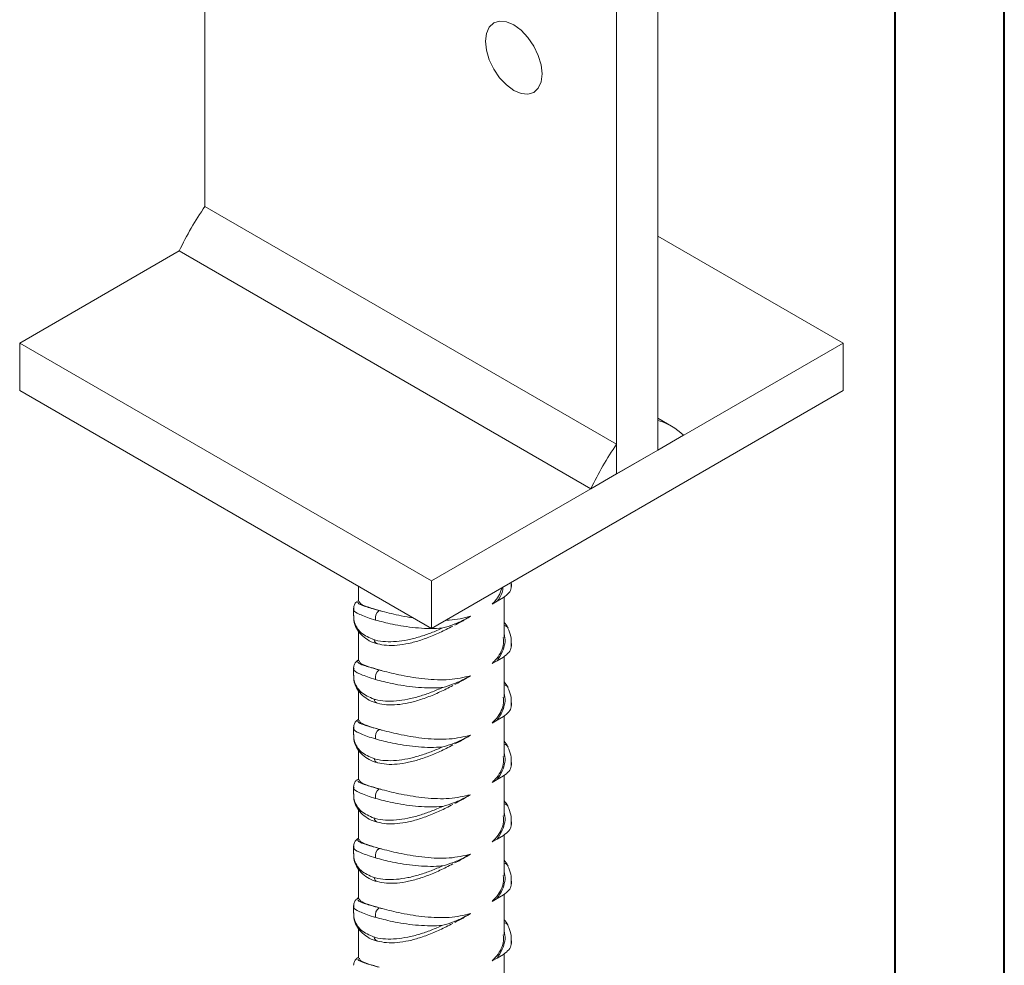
# Model space of a CAD drawing. Header units: millimetres. Extents: x 0 to 210, y 0 to 297.
# Tile 5 of 14: x 165 to 210, y 91 to 134. Entities that reach past the tile are written whole.
import ezdxf

# ---------------------------------------------------------------- set-up
doc = ezdxf.new("R2010")
doc.units = ezdxf.units.MM

msp = doc.modelspace()

# ---------------------------------------------------------------- linework, layer by layer
at = {"color": 7, "linetype": 'Continuous', "lineweight": 40}
for p, q in [((210.079, 0.215), (210.079, 297.215)), ((205.079, 5.215), (205.079, 292.215))]:
    msp.add_line(p, q, dxfattribs=at)
at = {"color": 7, "linetype": 'Continuous', "lineweight": 15}
for p, q in [((173.467, 159.402), (173.467, 125.379)), ((194.209, 114.221), (194.209, 149.605)), ((192.323, 113.133), (192.323, 148.516)), ((192.323, 114.494), (173.467, 125.379)), ((202.694, 119.12), (194.209, 124.018)), ((172.289, 123.338), (164.982, 119.12)), ((172.289, 123.338), (191.145, 112.453)), ((164.982, 119.12), (183.838, 108.234)), ((164.982, 119.12), (164.982, 116.942)), ((183.838, 108.234), (202.694, 119.12)), ((202.694, 119.12), (202.694, 116.942)), ((164.982, 116.942), (183.838, 106.057)), ((183.838, 106.057), (202.694, 116.942)), ((194.84, 115.314), (194.209, 115.678)), ((194.209, 115.582), (194.209, 114.221)), ((194.209, 114.221), (195.388, 114.902)), ((192.323, 113.133), (192.323, 114.494)), ((192.323, 113.133), (194.209, 114.221)), ((191.145, 112.453), (192.323, 113.133)), ((183.838, 108.234), (183.838, 106.057)), ((180.505, 107.981), (180.505, 107.291)), ((187.495, 108.083), (187.49, 108.165)), ((187.505, 107.971), (187.505, 108.094)), ((187.137, 107.472), (186.847, 107.302)), ((187.172, 105.641), (187.172, 107.501)), ((180.269, 106.966), (180.269, 106.65)), ((186.617, 107.17), (186.847, 107.302)), ((180.505, 105.937), (180.505, 104.569)), ((187.505, 105.249), (187.505, 105.372)), ((187.137, 104.75), (186.847, 104.581)), ((187.172, 102.92), (187.172, 104.779)), ((180.269, 104.244), (180.269, 103.929)), ((186.617, 104.448), (186.847, 104.581)), ((180.505, 103.215), (180.505, 101.847)), ((187.505, 102.527), (187.505, 102.651)), ((187.137, 102.028), (186.847, 101.859)), ((187.172, 100.198), (187.172, 102.058)), ((180.269, 101.522), (180.269, 101.207)), ((186.617, 101.726), (186.847, 101.859)), ((180.505, 100.493), (180.505, 99.125)), ((187.505, 99.805), (187.505, 99.929)), ((187.137, 99.306), (186.847, 99.137)), ((187.172, 97.476), (187.172, 99.336)), ((180.269, 98.8), (180.269, 98.485)), ((186.617, 99.005), (186.847, 99.137)), ((180.505, 97.771), (180.505, 96.404)), ((187.505, 97.083), (187.505, 97.207)), ((187.137, 96.585), (186.847, 96.415)), ((187.172, 94.754), (187.172, 96.614)), ((180.269, 96.078), (180.269, 95.763)), ((186.617, 96.283), (186.847, 96.415)), ((180.505, 95.05), (180.505, 93.682)), ((187.505, 94.362), (187.505, 94.485)), ((187.137, 93.863), (186.847, 93.693)), ((187.172, 92.032), (187.172, 93.892)), ((180.269, 93.357), (180.269, 93.041)), ((186.617, 93.561), (186.847, 93.693)), ((180.505, 92.328), (180.505, 90.96)), ((187.505, 91.64), (187.505, 91.763)), ((187.137, 91.141), (186.847, 90.972)), ((187.172, 89.311), (187.172, 91.17)), ((186.617, 90.839), (186.847, 90.972))]:
    msp.add_line(p, q, dxfattribs=at)
at = {"color": 8, "linetype": 'Continuous', "lineweight": 15}
for p, q in [((187.499, 108.085), (187.494, 107.917)), ((187.499, 105.363), (187.494, 105.195)), ((187.499, 102.641), (187.494, 102.473)), ((187.499, 99.919), (187.494, 99.752)), ((187.499, 97.197), (187.494, 97.03)), ((187.499, 94.476), (187.494, 94.308)), ((187.499, 91.754), (187.494, 91.586))]:
    msp.add_line(p, q, dxfattribs=at)
at = {"color": 7, "linetype": 'Continuous', "lineweight": 15, "flags": 128}
msp.add_lwpolyline([(188.906, 131.437), (188.862, 131.85), (188.732, 132.285), (188.526, 132.714), (188.258, 133.107), (187.945, 133.437), (187.609, 133.682), (187.274, 133.825), (186.961, 133.856), (186.693, 133.773), (186.487, 133.582), (186.357, 133.295), (186.313, 132.933), (186.357, 132.52), (186.487, 132.085), (186.693, 131.656), (186.961, 131.263), (187.274, 130.933), (187.609, 130.688), (187.945, 130.545), (188.258, 130.514), (188.526, 130.597), (188.732, 130.788), (188.862, 131.075), (188.906, 131.437)], dxfattribs=at)
at = {"color": 7, "linetype": 'Continuous', "lineweight": 15}
for centre, radius, start, end in [((185.35, 117.158), 14.449, 145.3216, 154.6784), ((193.428, 112.868), 2.824, 46.0531, 73.9362), ((204.206, 106.273), 14.449, 145.3216, 154.6784), ((181.697, 106.531), 0.427, 125.1833, 191.711), ((181.697, 103.809), 0.427, 125.1833, 191.711), ((181.697, 101.087), 0.427, 125.1833, 191.711), ((181.697, 98.366), 0.427, 125.1833, 191.711), ((181.697, 95.644), 0.427, 125.1833, 191.711), ((181.697, 92.922), 0.427, 125.1833, 191.711)]:
    msp.add_arc(centre, radius, start, end, dxfattribs=at)
at = {"color": 8, "linetype": 'Continuous', "lineweight": 15}
for centre, radius, start, end in [((187.137, 105.96), 0.239, 27.3734, 81.6195), ((181.438, 105.571), 0.228, 187.0783, 251.2252), ((187.137, 103.238), 0.239, 27.3734, 81.6195), ((181.438, 102.849), 0.228, 187.0783, 251.2252), ((187.137, 100.517), 0.239, 27.3734, 81.6195), ((181.438, 100.128), 0.228, 187.0783, 251.2252), ((187.137, 97.795), 0.239, 27.3734, 81.6195), ((181.438, 97.406), 0.228, 187.0783, 251.2252), ((187.137, 95.073), 0.239, 27.3734, 81.6195), ((181.438, 94.684), 0.228, 187.0783, 251.2252), ((187.137, 92.351), 0.239, 27.3734, 81.6195), ((181.438, 91.962), 0.228, 187.0783, 251.2252)]:
    msp.add_arc(centre, radius, start, end, dxfattribs=at)
at = {"color": 7, "linetype": 'Continuous', "lineweight": 15}
for points, knots in [([(187.085, 107.931), (187.002, 107.719), (186.894, 107.446), (186.667, 107.22), (186.617, 107.17)], [0, 0, 0, 0, 0.778874, 1, 1, 1, 1]), ([(187.137, 107.472), (187.229, 107.54), (187.415, 107.679), (187.481, 107.838), (187.494, 107.917), (187.494, 107.917)], [0, 0, 0, 0, 0.492762, 0.997209, 1, 1, 1, 1]), ([(187.494, 107.917), (187.495, 107.919), (187.5, 107.93), (187.497, 107.94), (187.495, 107.948)], [0, 0, 0, 0, 0.217232, 1, 1, 1, 1]), ([(180.505, 107.347), (180.472, 107.323), (180.407, 107.275), (180.303, 107.161), (180.283, 107.034), (180.273, 106.975)], [0, 0, 0, 0, 0.351641, 0.700991, 1, 1, 1, 1]), ([(181.45, 106.88), (181.283, 106.93), (180.894, 107.046), (180.555, 107.179), (180.547, 107.257), (180.543, 107.292)], [0, 0, 0, 0, 0.289829, 0.674568, 1, 1, 1, 1]), ([(183.004, 106.538), (183.002, 106.539), (182.812, 106.563), (182.469, 106.633), (181.994, 106.736), (181.666, 106.82), (181.497, 106.867), (181.45, 106.88)], [0, 0, 0, 0, 0.003721, 0.315251, 0.598469, 0.890573, 1, 1, 1, 1]), ([(180.277, 106.651), (180.279, 106.566), (180.285, 106.376), (180.406, 106.105), (180.665, 105.775), (180.997, 105.634), (181.211, 105.543)], [0, 0, 0, 0, 0.172495, 0.384715, 0.603435, 1, 1, 1, 1]), ([(180.282, 106.647), (180.281, 106.569), (180.279, 106.368), (180.396, 106.064), (180.606, 105.764), (180.905, 105.536), (181.164, 105.402), (181.334, 105.369), (181.369, 105.363)], [0, 0, 0, 0, 0.130391, 0.337493, 0.539873, 0.743038, 0.946542, 1, 1, 1, 1]), ([(184.359, 106.079), (184.308, 106.074), (183.9, 106.041), (183.099, 106.071), (182.057, 106.237), (181.526, 106.378), (181.278, 106.444)], [0, 0, 0, 0, 0.04693, 0.37547, 0.708423, 1, 1, 1, 1]), ([(184.359, 106.079), (184.36, 106.079), (184.53, 106.123), (184.867, 106.234), (185.285, 106.424), (185.53, 106.558), (185.632, 106.613)], [0, 0, 0, 0, 0.0023189, 0.3623419, 0.7362495, 1, 1, 1, 1]), ([(185.632, 106.613), (185.317, 106.533), (184.955, 106.442), (184.552, 106.439), (184.499, 106.438)], [0, 0, 0, 0, 0.869227, 1, 1, 1, 1]), ([(185.632, 106.613), (185.48, 106.523), (185.247, 106.386), (185.001, 106.257), (184.916, 106.213)], [0, 0, 0, 0, 0.653817, 1, 1, 1, 1]), ([(181.211, 105.543), (181.236, 105.536), (181.396, 105.49), (181.727, 105.441), (182.224, 105.45), (182.756, 105.529), (183.292, 105.667), (183.831, 105.852), (184.181, 106.002), (184.359, 106.079)], [0, 0, 0, 0, 0.029406, 0.19231, 0.360332, 0.522105, 0.687879, 0.842221, 1, 1, 1, 1]), ([(181.365, 105.356), (181.504, 105.327), (181.789, 105.269), (182.272, 105.281), (182.8, 105.363), (183.364, 105.518), (183.941, 105.739), (184.434, 105.964), (184.724, 106.114), (184.825, 106.166)], [0, 0, 0, 0, 0.138383, 0.2825379, 0.436028, 0.5941695, 0.7547283, 0.9143849, 1, 1, 1, 1]), ([(187.347, 106.07), (187.344, 106.078), (187.304, 106.176), (187.235, 106.259), (187.172, 106.335)], [0, 0, 0, 0, 0.082979, 1, 1, 1, 1]), ([(187.495, 105.361), (187.494, 105.474), (187.492, 105.722), (187.398, 105.947), (187.347, 106.069)], [0, 0, 0, 0, 0.455634, 1, 1, 1, 1]), ([(187.131, 105.642), (187.138, 105.522), (187.157, 105.168), (186.91, 104.746), (186.666, 104.498), (186.617, 104.448)], [0, 0, 0, 0, 0.287635, 0.85606, 1, 1, 1, 1]), ([(187.137, 104.75), (187.229, 104.818), (187.415, 104.957), (187.481, 105.116), (187.494, 105.195), (187.494, 105.195)], [0, 0, 0, 0, 0.492762, 0.997209, 1, 1, 1, 1]), ([(187.494, 105.195), (187.495, 105.198), (187.5, 105.208), (187.497, 105.218), (187.495, 105.226)], [0, 0, 0, 0, 0.217232, 1, 1, 1, 1]), ([(180.505, 104.625), (180.472, 104.601), (180.407, 104.553), (180.303, 104.44), (180.283, 104.312), (180.273, 104.253)], [0, 0, 0, 0, 0.351641, 0.700991, 1, 1, 1, 1]), ([(181.45, 104.158), (181.283, 104.208), (180.894, 104.324), (180.555, 104.457), (180.547, 104.535), (180.543, 104.571)], [0, 0, 0, 0, 0.289829, 0.674568, 1, 1, 1, 1]), ([(180.277, 103.929), (180.279, 103.844), (180.285, 103.654), (180.406, 103.383), (180.665, 103.053), (180.997, 102.912), (181.211, 102.821)], [0, 0, 0, 0, 0.172495, 0.384715, 0.603435, 1, 1, 1, 1]), ([(180.282, 103.925), (180.281, 103.848), (180.279, 103.647), (180.396, 103.342), (180.606, 103.042), (180.905, 102.814), (181.164, 102.68), (181.334, 102.648), (181.369, 102.641)], [0, 0, 0, 0, 0.130391, 0.337493, 0.539873, 0.743038, 0.946542, 1, 1, 1, 1]), ([(185.632, 103.891), (185.314, 103.818), (184.832, 103.707), (184.107, 103.704), (183.548, 103.74), (182.988, 103.814), (182.468, 103.909), (181.994, 104.015), (181.666, 104.098), (181.497, 104.145), (181.45, 104.158)], [0, 0, 0, 0, 0.233107, 0.354376, 0.479145, 0.600196, 0.725212, 0.838867, 0.956087, 1, 1, 1, 1]), ([(184.359, 103.357), (184.36, 103.357), (184.53, 103.402), (184.867, 103.512), (185.285, 103.702), (185.53, 103.836), (185.632, 103.891)], [0, 0, 0, 0, 0.002319, 0.362342, 0.736249, 1, 1, 1, 1]), ([(185.632, 103.891), (185.48, 103.802), (185.247, 103.665), (185.001, 103.536), (184.916, 103.491)], [0, 0, 0, 0, 0.653817, 1, 1, 1, 1]), ([(181.211, 102.821), (181.236, 102.814), (181.396, 102.768), (181.727, 102.72), (182.224, 102.729), (182.756, 102.807), (183.292, 102.945), (183.831, 103.13), (184.181, 103.281), (184.359, 103.357)], [0, 0, 0, 0, 0.029406, 0.19231, 0.360332, 0.522105, 0.687879, 0.842221, 1, 1, 1, 1]), ([(184.359, 103.357), (184.308, 103.353), (183.9, 103.319), (183.099, 103.349), (182.057, 103.515), (181.526, 103.657), (181.278, 103.722)], [0, 0, 0, 0, 0.0469303, 0.3754699, 0.7084227, 1, 1, 1, 1]), ([(181.365, 102.634), (181.504, 102.605), (181.789, 102.547), (182.272, 102.56), (182.8, 102.641), (183.364, 102.796), (183.941, 103.017), (184.434, 103.242), (184.724, 103.392), (184.825, 103.445)], [0, 0, 0, 0, 0.138383, 0.2825379, 0.436028, 0.5941695, 0.7547283, 0.9143849, 1, 1, 1, 1]), ([(187.347, 103.348), (187.344, 103.356), (187.304, 103.455), (187.235, 103.537), (187.172, 103.613)], [0, 0, 0, 0, 0.082979, 1, 1, 1, 1]), ([(187.495, 102.639), (187.494, 102.752), (187.492, 103), (187.398, 103.225), (187.347, 103.347)], [0, 0, 0, 0, 0.455634, 1, 1, 1, 1]), ([(187.131, 102.92), (187.138, 102.801), (187.157, 102.446), (186.91, 102.024), (186.666, 101.776), (186.617, 101.726)], [0, 0, 0, 0, 0.287635, 0.85606, 1, 1, 1, 1]), ([(187.137, 102.028), (187.229, 102.097), (187.415, 102.235), (187.481, 102.394), (187.494, 102.473), (187.494, 102.473)], [0, 0, 0, 0, 0.492762, 0.997209, 1, 1, 1, 1]), ([(187.494, 102.473), (187.495, 102.476), (187.5, 102.486), (187.497, 102.497), (187.495, 102.505)], [0, 0, 0, 0, 0.217232, 1, 1, 1, 1]), ([(180.505, 101.904), (180.472, 101.879), (180.407, 101.831), (180.303, 101.718), (180.283, 101.59), (180.273, 101.531)], [0, 0, 0, 0, 0.351641, 0.700991, 1, 1, 1, 1]), ([(181.45, 101.437), (181.283, 101.486), (180.894, 101.602), (180.555, 101.735), (180.547, 101.813), (180.543, 101.849)], [0, 0, 0, 0, 0.289829, 0.674568, 1, 1, 1, 1]), ([(180.277, 101.207), (180.279, 101.122), (180.285, 100.933), (180.406, 100.661), (180.665, 100.331), (180.997, 100.19), (181.211, 100.099)], [0, 0, 0, 0, 0.172495, 0.384715, 0.603435, 1, 1, 1, 1]), ([(180.282, 101.203), (180.281, 101.126), (180.279, 100.925), (180.396, 100.621), (180.606, 100.32), (180.905, 100.092), (181.164, 99.959), (181.334, 99.926), (181.369, 99.919)], [0, 0, 0, 0, 0.130391, 0.337493, 0.539873, 0.743038, 0.946542, 1, 1, 1, 1]), ([(185.632, 101.169), (185.314, 101.097), (184.832, 100.986), (184.107, 100.982), (183.548, 101.019), (182.988, 101.092), (182.468, 101.188), (181.994, 101.293), (181.666, 101.376), (181.497, 101.424), (181.45, 101.437)], [0, 0, 0, 0, 0.233107, 0.354376, 0.479145, 0.600196, 0.725212, 0.838867, 0.956087, 1, 1, 1, 1]), ([(184.359, 100.635), (184.36, 100.635), (184.53, 100.68), (184.867, 100.791), (185.285, 100.98), (185.53, 101.114), (185.632, 101.169)], [0, 0, 0, 0, 0.002319, 0.362342, 0.736249, 1, 1, 1, 1]), ([(185.632, 101.169), (185.48, 101.08), (185.247, 100.943), (185.001, 100.814), (184.916, 100.769)], [0, 0, 0, 0, 0.653817, 1, 1, 1, 1]), ([(181.211, 100.099), (181.236, 100.092), (181.396, 100.046), (181.727, 99.998), (182.224, 100.007), (182.756, 100.086), (183.292, 100.223), (183.831, 100.408), (184.181, 100.559), (184.359, 100.635)], [0, 0, 0, 0, 0.029406, 0.19231, 0.360332, 0.522105, 0.687879, 0.842221, 1, 1, 1, 1]), ([(184.359, 100.635), (184.308, 100.631), (183.9, 100.598), (183.099, 100.627), (182.057, 100.794), (181.526, 100.935), (181.278, 101.001)], [0, 0, 0, 0, 0.04693, 0.37547, 0.708423, 1, 1, 1, 1]), ([(181.365, 99.912), (181.504, 99.884), (181.789, 99.825), (182.272, 99.838), (182.8, 99.919), (183.364, 100.074), (183.941, 100.295), (184.434, 100.52), (184.724, 100.67), (184.825, 100.723)], [0, 0, 0, 0, 0.138383, 0.282538, 0.436028, 0.594169, 0.754728, 0.914385, 1, 1, 1, 1]), ([(187.347, 100.626), (187.344, 100.634), (187.304, 100.733), (187.235, 100.816), (187.172, 100.891)], [0, 0, 0, 0, 0.082979, 1, 1, 1, 1]), ([(187.495, 99.918), (187.494, 100.031), (187.492, 100.279), (187.398, 100.503), (187.347, 100.626)], [0, 0, 0, 0, 0.4556342, 1, 1, 1, 1]), ([(187.131, 100.198), (187.138, 100.079), (187.157, 99.724), (186.91, 99.302), (186.666, 99.055), (186.617, 99.005)], [0, 0, 0, 0, 0.287635, 0.85606, 1, 1, 1, 1]), ([(187.137, 99.306), (187.229, 99.375), (187.415, 99.513), (187.481, 99.672), (187.494, 99.751), (187.494, 99.752)], [0, 0, 0, 0, 0.492762, 0.997209, 1, 1, 1, 1]), ([(187.494, 99.752), (187.495, 99.754), (187.5, 99.765), (187.497, 99.775), (187.495, 99.783)], [0, 0, 0, 0, 0.217232, 1, 1, 1, 1]), ([(180.505, 99.182), (180.472, 99.158), (180.407, 99.109), (180.303, 98.996), (180.283, 98.868), (180.273, 98.809)], [0, 0, 0, 0, 0.351641, 0.700991, 1, 1, 1, 1]), ([(181.45, 98.715), (181.283, 98.765), (180.894, 98.88), (180.555, 99.013), (180.547, 99.091), (180.543, 99.127)], [0, 0, 0, 0, 0.289829, 0.674568, 1, 1, 1, 1]), ([(180.277, 98.485), (180.279, 98.4), (180.285, 98.211), (180.406, 97.94), (180.665, 97.609), (180.997, 97.468), (181.211, 97.378)], [0, 0, 0, 0, 0.172495, 0.384715, 0.603435, 1, 1, 1, 1]), ([(180.282, 98.482), (180.281, 98.404), (180.279, 98.203), (180.396, 97.899), (180.606, 97.598), (180.905, 97.37), (181.164, 97.237), (181.334, 97.204), (181.369, 97.197)], [0, 0, 0, 0, 0.130391, 0.337493, 0.539873, 0.743038, 0.946542, 1, 1, 1, 1]), ([(185.632, 98.448), (185.314, 98.375), (184.832, 98.264), (184.107, 98.26), (183.548, 98.297), (182.988, 98.371), (182.468, 98.466), (181.994, 98.571), (181.666, 98.655), (181.497, 98.702), (181.45, 98.715)], [0, 0, 0, 0, 0.233107, 0.354376, 0.479145, 0.600196, 0.725212, 0.838867, 0.956087, 1, 1, 1, 1]), ([(184.359, 97.913), (184.36, 97.913), (184.53, 97.958), (184.867, 98.069), (185.285, 98.258), (185.53, 98.392), (185.632, 98.448)], [0, 0, 0, 0, 0.002319, 0.362342, 0.736249, 1, 1, 1, 1]), ([(185.632, 98.448), (185.48, 98.358), (185.247, 98.221), (185.001, 98.092), (184.916, 98.047)], [0, 0, 0, 0, 0.653817, 1, 1, 1, 1]), ([(181.211, 97.378), (181.236, 97.371), (181.396, 97.325), (181.727, 97.276), (182.224, 97.285), (182.756, 97.364), (183.292, 97.501), (183.831, 97.687), (184.181, 97.837), (184.359, 97.913)], [0, 0, 0, 0, 0.029406, 0.1923098, 0.3603316, 0.5221051, 0.6878789, 0.842221, 1, 1, 1, 1]), ([(184.359, 97.913), (184.308, 97.909), (183.9, 97.876), (183.099, 97.905), (182.057, 98.072), (181.526, 98.213), (181.278, 98.279)], [0, 0, 0, 0, 0.04693, 0.37547, 0.708423, 1, 1, 1, 1]), ([(181.365, 97.19), (181.504, 97.162), (181.789, 97.104), (182.272, 97.116), (182.8, 97.197), (183.364, 97.353), (183.941, 97.574), (184.434, 97.798), (184.724, 97.949), (184.825, 98.001)], [0, 0, 0, 0, 0.138383, 0.282538, 0.436028, 0.594169, 0.754728, 0.914385, 1, 1, 1, 1]), ([(187.347, 97.904), (187.344, 97.912), (187.304, 98.011), (187.235, 98.094), (187.172, 98.17)], [0, 0, 0, 0, 0.0829786, 1, 1, 1, 1]), ([(187.495, 97.196), (187.494, 97.309), (187.492, 97.557), (187.398, 97.781), (187.347, 97.904)], [0, 0, 0, 0, 0.455634, 1, 1, 1, 1]), ([(187.131, 97.476), (187.138, 97.357), (187.157, 97.002), (186.91, 96.581), (186.666, 96.333), (186.617, 96.283)], [0, 0, 0, 0, 0.287635, 0.85606, 1, 1, 1, 1]), ([(187.137, 96.585), (187.229, 96.653), (187.415, 96.791), (187.481, 96.951), (187.494, 97.029), (187.494, 97.03)], [0, 0, 0, 0, 0.492762, 0.997209, 1, 1, 1, 1]), ([(187.494, 97.03), (187.495, 97.032), (187.5, 97.043), (187.497, 97.053), (187.495, 97.061)], [0, 0, 0, 0, 0.2172321, 1, 1, 1, 1]), ([(180.505, 96.46), (180.472, 96.436), (180.407, 96.388), (180.303, 96.274), (180.283, 96.146), (180.273, 96.087)], [0, 0, 0, 0, 0.351641, 0.700991, 1, 1, 1, 1]), ([(181.45, 95.993), (181.283, 96.043), (180.894, 96.159), (180.555, 96.291), (180.547, 96.369), (180.543, 96.405)], [0, 0, 0, 0, 0.289829, 0.674568, 1, 1, 1, 1]), ([(180.277, 95.763), (180.279, 95.678), (180.285, 95.489), (180.406, 95.218), (180.665, 94.887), (180.997, 94.747), (181.211, 94.656)], [0, 0, 0, 0, 0.172495, 0.384715, 0.603435, 1, 1, 1, 1]), ([(180.282, 95.76), (180.281, 95.682), (180.279, 95.481), (180.396, 95.177), (180.606, 94.877), (180.905, 94.648), (181.164, 94.515), (181.334, 94.482), (181.369, 94.475)], [0, 0, 0, 0, 0.130391, 0.337493, 0.539873, 0.743038, 0.946542, 1, 1, 1, 1]), ([(185.632, 95.726), (185.314, 95.653), (184.832, 95.542), (184.107, 95.538), (183.548, 95.575), (182.988, 95.649), (182.468, 95.744), (181.994, 95.849), (181.666, 95.933), (181.497, 95.98), (181.45, 95.993)], [0, 0, 0, 0, 0.233107, 0.354376, 0.479145, 0.600196, 0.725212, 0.838867, 0.956087, 1, 1, 1, 1]), ([(184.359, 95.191), (184.36, 95.192), (184.53, 95.236), (184.867, 95.347), (185.285, 95.536), (185.53, 95.67), (185.632, 95.726)], [0, 0, 0, 0, 0.002319, 0.362342, 0.736249, 1, 1, 1, 1]), ([(185.632, 95.726), (185.48, 95.636), (185.247, 95.499), (185.001, 95.37), (184.916, 95.325)], [0, 0, 0, 0, 0.653817, 1, 1, 1, 1]), ([(181.211, 94.656), (181.236, 94.649), (181.396, 94.603), (181.727, 94.554), (182.224, 94.563), (182.756, 94.642), (183.292, 94.779), (183.831, 94.965), (184.181, 95.115), (184.359, 95.191)], [0, 0, 0, 0, 0.029406, 0.19231, 0.360332, 0.522105, 0.687879, 0.842221, 1, 1, 1, 1]), ([(184.359, 95.191), (184.308, 95.187), (183.9, 95.154), (183.099, 95.184), (182.057, 95.35), (181.526, 95.491), (181.278, 95.557)], [0, 0, 0, 0, 0.0469303, 0.3754699, 0.7084227, 1, 1, 1, 1]), ([(181.365, 94.468), (181.504, 94.44), (181.789, 94.382), (182.272, 94.394), (182.8, 94.475), (183.364, 94.631), (183.941, 94.852), (184.434, 95.076), (184.724, 95.227), (184.825, 95.279)], [0, 0, 0, 0, 0.138383, 0.2825379, 0.436028, 0.5941695, 0.7547283, 0.9143849, 1, 1, 1, 1]), ([(187.347, 95.182), (187.344, 95.191), (187.304, 95.289), (187.235, 95.372), (187.172, 95.448)], [0, 0, 0, 0, 0.082979, 1, 1, 1, 1]), ([(187.495, 94.474), (187.494, 94.587), (187.492, 94.835), (187.398, 95.06), (187.347, 95.182)], [0, 0, 0, 0, 0.4556342, 1, 1, 1, 1]), ([(187.131, 94.754), (187.138, 94.635), (187.157, 94.281), (186.91, 93.859), (186.666, 93.611), (186.617, 93.561)], [0, 0, 0, 0, 0.287635, 0.85606, 1, 1, 1, 1]), ([(187.137, 93.863), (187.229, 93.931), (187.415, 94.07), (187.481, 94.229), (187.494, 94.308), (187.494, 94.308)], [0, 0, 0, 0, 0.492762, 0.997209, 1, 1, 1, 1]), ([(187.494, 94.308), (187.495, 94.31), (187.5, 94.321), (187.497, 94.331), (187.495, 94.339)], [0, 0, 0, 0, 0.217232, 1, 1, 1, 1]), ([(180.505, 93.738), (180.472, 93.714), (180.407, 93.666), (180.303, 93.552), (180.283, 93.425), (180.273, 93.366)], [0, 0, 0, 0, 0.351641, 0.700991, 1, 1, 1, 1]), ([(181.45, 93.271), (181.283, 93.321), (180.894, 93.437), (180.555, 93.57), (180.547, 93.648), (180.543, 93.683)], [0, 0, 0, 0, 0.289829, 0.674568, 1, 1, 1, 1]), ([(180.277, 93.042), (180.279, 92.957), (180.285, 92.767), (180.406, 92.496), (180.665, 92.166), (180.997, 92.025), (181.211, 91.934)], [0, 0, 0, 0, 0.172495, 0.384715, 0.603435, 1, 1, 1, 1]), ([(180.282, 93.038), (180.281, 92.96), (180.279, 92.759), (180.396, 92.455), (180.606, 92.155), (180.905, 91.927), (181.164, 91.793), (181.334, 91.76), (181.369, 91.754)], [0, 0, 0, 0, 0.130391, 0.337493, 0.539873, 0.743038, 0.946542, 1, 1, 1, 1]), ([(185.632, 93.004), (185.314, 92.931), (184.832, 92.82), (184.107, 92.817), (183.548, 92.853), (182.988, 92.927), (182.468, 93.022), (181.994, 93.127), (181.666, 93.211), (181.497, 93.258), (181.45, 93.271)], [0, 0, 0, 0, 0.2331072, 0.3543756, 0.4791454, 0.6001961, 0.7252124, 0.8388667, 0.9560872, 1, 1, 1, 1]), ([(184.359, 92.47), (184.36, 92.47), (184.53, 92.514), (184.867, 92.625), (185.285, 92.815), (185.53, 92.949), (185.632, 93.004)], [0, 0, 0, 0, 0.0023189, 0.3623419, 0.7362495, 1, 1, 1, 1]), ([(185.632, 93.004), (185.48, 92.914), (185.247, 92.777), (185.001, 92.648), (184.916, 92.604)], [0, 0, 0, 0, 0.653817, 1, 1, 1, 1]), ([(181.211, 91.934), (181.236, 91.927), (181.396, 91.881), (181.727, 91.832), (182.224, 91.841), (182.756, 91.92), (183.292, 92.058), (183.831, 92.243), (184.181, 92.393), (184.359, 92.47)], [0, 0, 0, 0, 0.029406, 0.19231, 0.360332, 0.522105, 0.687879, 0.842221, 1, 1, 1, 1]), ([(184.359, 92.47), (184.308, 92.465), (183.9, 92.432), (183.099, 92.462), (182.057, 92.628), (181.526, 92.769), (181.278, 92.835)], [0, 0, 0, 0, 0.04693, 0.37547, 0.708423, 1, 1, 1, 1]), ([(181.365, 91.747), (181.504, 91.718), (181.789, 91.66), (182.272, 91.672), (182.8, 91.754), (183.364, 91.909), (183.941, 92.13), (184.434, 92.355), (184.724, 92.505), (184.825, 92.557)], [0, 0, 0, 0, 0.138383, 0.2825379, 0.436028, 0.5941695, 0.7547283, 0.9143849, 1, 1, 1, 1]), ([(187.347, 92.461), (187.344, 92.469), (187.304, 92.567), (187.235, 92.65), (187.172, 92.726)], [0, 0, 0, 0, 0.082979, 1, 1, 1, 1]), ([(187.495, 91.752), (187.494, 91.865), (187.492, 92.113), (187.398, 92.338), (187.347, 92.46)], [0, 0, 0, 0, 0.455634, 1, 1, 1, 1]), ([(187.131, 92.033), (187.138, 91.913), (187.157, 91.559), (186.91, 91.137), (186.666, 90.889), (186.617, 90.839)], [0, 0, 0, 0, 0.287635, 0.85606, 1, 1, 1, 1]), ([(187.137, 91.141), (187.229, 91.209), (187.415, 91.348), (187.481, 91.507), (187.494, 91.586), (187.494, 91.586)], [0, 0, 0, 0, 0.492762, 0.997209, 1, 1, 1, 1]), ([(187.494, 91.586), (187.495, 91.588), (187.5, 91.599), (187.497, 91.609), (187.495, 91.617)], [0, 0, 0, 0, 0.217232, 1, 1, 1, 1]), ([(180.505, 91.016), (180.472, 90.992), (180.407, 90.944), (180.303, 90.831), (180.283, 90.703), (180.273, 90.644)], [0, 0, 0, 0, 0.351641, 0.700991, 1, 1, 1, 1]), ([(181.45, 90.549), (181.283, 90.599), (180.894, 90.715), (180.555, 90.848), (180.547, 90.926), (180.543, 90.962)], [0, 0, 0, 0, 0.289829, 0.674568, 1, 1, 1, 1])]:
    msp.add_open_spline(points, degree=3, knots=knots, dxfattribs=at)
at = {"color": 8, "linetype": 'Continuous', "lineweight": 15}
for points, knots in [([(186.847, 107.302), (186.847, 107.302), (186.947, 107.428), (187.094, 107.642), (187.112, 107.868), (187.118, 107.951)], [0, 0, 0, 0, 0.000019, 0.635479, 1, 1, 1, 1]), ([(181.278, 106.444), (181.246, 106.454), (180.94, 106.544), (180.517, 106.706), (180.246, 106.855), (180.297, 106.944), (180.308, 106.964)], [0, 0, 0, 0, 0.049999, 0.466795, 0.87842, 1, 1, 1, 1]), ([(180.472, 107.263), (180.473, 107.25), (180.476, 107.195), (180.663, 107.112), (181.002, 107.002), (181.256, 106.931), (181.419, 106.888), (181.45, 106.88)], [0, 0, 0, 0, 0.12741, 0.535284, 0.739984, 0.950483, 1, 1, 1, 1]), ([(186.847, 104.581), (186.847, 104.581), (186.947, 104.706), (187.148, 105.075), (187.258, 105.518), (187.179, 105.766), (187.172, 105.789)], [0, 0, 0, 0, 0.000011, 0.34519, 0.94011, 1, 1, 1, 1]), ([(181.278, 103.722), (181.246, 103.732), (180.94, 103.822), (180.517, 103.984), (180.246, 104.134), (180.297, 104.222), (180.308, 104.242)], [0, 0, 0, 0, 0.049999, 0.466795, 0.87842, 1, 1, 1, 1]), ([(180.472, 104.541), (180.473, 104.528), (180.476, 104.473), (180.663, 104.391), (181.002, 104.28), (181.256, 104.21), (181.419, 104.167), (181.45, 104.158)], [0, 0, 0, 0, 0.12741, 0.535284, 0.739984, 0.950483, 1, 1, 1, 1]), ([(186.847, 101.859), (186.847, 101.859), (186.947, 101.984), (187.148, 102.353), (187.258, 102.797), (187.179, 103.044), (187.172, 103.067)], [0, 0, 0, 0, 0.000011, 0.34519, 0.94011, 1, 1, 1, 1]), ([(181.278, 101.001), (181.246, 101.01), (180.94, 101.1), (180.517, 101.263), (180.246, 101.412), (180.297, 101.5), (180.308, 101.52)], [0, 0, 0, 0, 0.049999, 0.466795, 0.87842, 1, 1, 1, 1]), ([(180.472, 101.819), (180.473, 101.806), (180.476, 101.751), (180.663, 101.669), (181.002, 101.559), (181.256, 101.488), (181.419, 101.445), (181.45, 101.437)], [0, 0, 0, 0, 0.12741, 0.535284, 0.739984, 0.950483, 1, 1, 1, 1]), ([(186.847, 99.137), (186.847, 99.137), (186.947, 99.263), (187.148, 99.631), (187.258, 100.075), (187.179, 100.323), (187.172, 100.345)], [0, 0, 0, 0, 0.000011, 0.34519, 0.94011, 1, 1, 1, 1]), ([(181.278, 98.279), (181.246, 98.289), (180.94, 98.378), (180.517, 98.541), (180.246, 98.69), (180.297, 98.778), (180.308, 98.799)], [0, 0, 0, 0, 0.049999, 0.466795, 0.87842, 1, 1, 1, 1]), ([(180.472, 99.097), (180.473, 99.084), (180.476, 99.029), (180.663, 98.947), (181.002, 98.837), (181.256, 98.766), (181.419, 98.723), (181.45, 98.715)], [0, 0, 0, 0, 0.12741, 0.535284, 0.739984, 0.950483, 1, 1, 1, 1]), ([(186.847, 96.415), (186.847, 96.415), (186.947, 96.541), (187.148, 96.909), (187.258, 97.353), (187.179, 97.601), (187.172, 97.624)], [0, 0, 0, 0, 0.000011, 0.34519, 0.94011, 1, 1, 1, 1]), ([(181.278, 95.557), (181.246, 95.567), (180.94, 95.657), (180.517, 95.819), (180.246, 95.968), (180.297, 96.057), (180.308, 96.077)], [0, 0, 0, 0, 0.049999, 0.466795, 0.87842, 1, 1, 1, 1]), ([(180.472, 96.375), (180.473, 96.362), (180.476, 96.307), (180.663, 96.225), (181.002, 96.115), (181.256, 96.044), (181.419, 96.001), (181.45, 95.993)], [0, 0, 0, 0, 0.12741, 0.535284, 0.739984, 0.950483, 1, 1, 1, 1]), ([(186.847, 93.693), (186.847, 93.693), (186.947, 93.819), (187.148, 94.187), (187.258, 94.631), (187.179, 94.879), (187.172, 94.902)], [0, 0, 0, 0, 0.000011, 0.34519, 0.94011, 1, 1, 1, 1]), ([(181.278, 92.835), (181.246, 92.845), (180.94, 92.935), (180.517, 93.097), (180.246, 93.246), (180.297, 93.335), (180.308, 93.355)], [0, 0, 0, 0, 0.049999, 0.466795, 0.87842, 1, 1, 1, 1]), ([(180.472, 93.654), (180.473, 93.641), (180.476, 93.586), (180.663, 93.503), (181.002, 93.393), (181.256, 93.322), (181.419, 93.279), (181.45, 93.271)], [0, 0, 0, 0, 0.12741, 0.535284, 0.739984, 0.950483, 1, 1, 1, 1]), ([(186.847, 90.972), (186.847, 90.972), (186.947, 91.097), (187.148, 91.466), (187.258, 91.909), (187.179, 92.157), (187.172, 92.18)], [0, 0, 0, 0, 0.000011, 0.34519, 0.94011, 1, 1, 1, 1]), ([(180.472, 90.932), (180.473, 90.919), (180.476, 90.864), (180.663, 90.782), (181.002, 90.671), (181.256, 90.6), (181.419, 90.558), (181.45, 90.549)], [0, 0, 0, 0, 0.12741, 0.535284, 0.739984, 0.950483, 1, 1, 1, 1])]:
    msp.add_open_spline(points, degree=3, knots=knots, dxfattribs=at)

doc.saveas('drawing.dxf')
